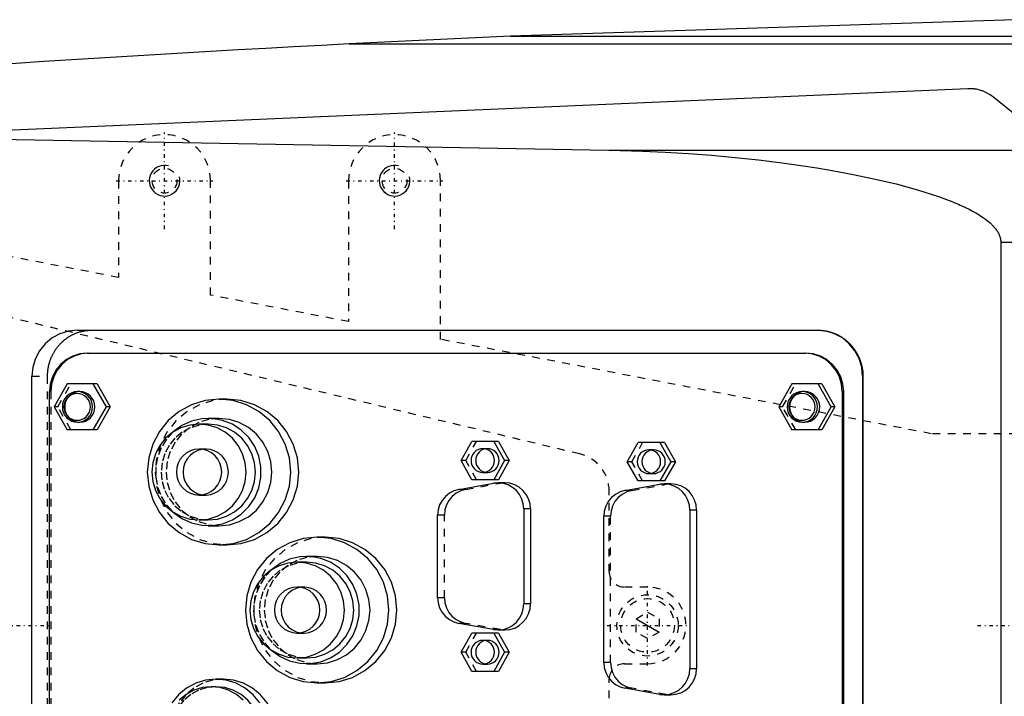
# Model space of a CAD drawing. Extents: x -1056 to 181, y -120 to 120.
# Tile 8 of 12: x -819 to -690, y -9 to 79. Entities that reach past the tile are written whole.
import ezdxf

# ---------------------------------------------------------------- set-up
doc = ezdxf.new("R2010")
doc.units = 0
doc.linetypes.add('CENTER', pattern=[1.5, 0.45, -0.5, 0.05, -0.5])
doc.linetypes.add('DASHED', pattern=[2, 1, -1])
for name, color, linetype in [('AM_0', 7, 'CONTINUOUS'), ('AM_10', 7, 'CONTINUOUS'), ('AM_3', 7, 'DASHED'), ('AM_7', 7, 'CENTER')]:
    doc.layers.add(name, color=color, linetype=linetype)

msp = doc.modelspace()

# ---------------------------------------------------------------- linework, layer by layer
at = {"layer": 'AM_0', "color": 7, "linetype": 'CONTINUOUS'}
for p, q in [((-689.11, 79), (-754.88, 76.83)), ((-754.88, 76.83), (-775.92, 75.83)), ((-775.92, 75.83), (-534.85, 75.83)), ((-754.88, 76.83), (-538.61, 76.83)), ((-695.22, 70), (-925.22, 60)), ((-681.34, 60.27), (-691.83, 68.87)), ((-839.33, 63.73), (-742.03, 61.98)), ((-742.03, 61.98), (-683.43, 61.98)), ((-690.94, 50), (-563.33, 50)), ((-690.94, 50), (-690.94, -50)), ((-811.38, 38.5), (-714.78, 38.5)), ((-810.08, 35.5), (-716.35, 35.5)), ((-817.29, -32.5), (-817.29, 32.5)), ((-708.96, 32.5), (-708.91, 32.5)), ((-708.96, 32.5), (-708.96, -32.5)), ((-708.91, 32.5), (-708.91, -32.5)), ((-812.71, 31.5), (-814.41, 28.5)), ((-808.81, 31.5), (-812.71, 31.5)), ((-807.59, 28.5), (-809.3, 31.5)), ((-808.81, 31.5), (-807.1, 28.5)), ((-718.17, 31.5), (-719.87, 28.5)), ((-714.27, 31.5), (-718.17, 31.5)), ((-713.05, 28.5), (-714.75, 31.5)), ((-714.27, 31.5), (-712.56, 28.5)), ((-815, -30.5), (-815, 30.5)), ((-811.05, 30.5), (-811.36, 30.5)), ((-716.51, 30.5), (-716.82, 30.5)), ((-711.6, 30.5), (-711.6, -30.5)), ((-711.6, 30.5), (-711.42, 30.5)), ((-711.42, -30.5), (-711.42, 30.5)), ((-814.41, 28.5), (-812.71, 25.5)), ((-809.3, 25.5), (-807.59, 28.5)), ((-807.1, 28.5), (-808.81, 25.5)), ((-807.1, 28.5), (-807.59, 28.5)), ((-791.86, 29.5), (-792.9, 29.5)), ((-719.87, 28.5), (-718.17, 25.5)), ((-714.75, 25.5), (-713.05, 28.5)), ((-712.56, 28.5), (-714.27, 25.5)), ((-712.56, 28.5), (-713.05, 28.5)), ((-792.9, 27), (-794.29, 27)), ((-811.36, 26.5), (-811.05, 26.5)), ((-794.29, 26.25), (-795.5, 26.25)), ((-716.82, 26.5), (-716.51, 26.5)), ((-808.81, 25.5), (-812.71, 25.5)), ((-714.27, 25.5), (-718.17, 25.5)), ((-761.33, 21.5), (-759.91, 24)), ((-756.46, 24), (-759.91, 24)), ((-757.07, 24), (-755.65, 21.5)), ((-756.46, 24), (-755.04, 21.5)), ((-739.67, 21.35), (-738.24, 23.85)), ((-734.79, 23.85), (-738.24, 23.85)), ((-735.4, 23.85), (-733.98, 21.35)), ((-734.79, 23.85), (-733.37, 21.35)), ((-759.91, 19), (-761.33, 21.5)), ((-755.65, 21.5), (-757.07, 19)), ((-755.04, 21.5), (-756.46, 19)), ((-755.04, 21.5), (-755.65, 21.5)), ((-738.24, 18.85), (-739.67, 21.35)), ((-733.98, 21.35), (-735.4, 18.85)), ((-733.37, 21.35), (-734.79, 18.85)), ((-733.37, 21.35), (-733.98, 21.35)), ((-761.61, 17.74), (-757.08, 18.55)), ((-756.46, 19), (-759.91, 19)), ((-755.62, 18.6), (-756.5, 18.6)), ((-739.95, 17.59), (-735.42, 18.4)), ((-734.79, 18.85), (-738.24, 18.85)), ((-733.95, 18.45), (-734.84, 18.45)), ((-764.38, 3.61), (-764.38, 14.39)), ((-753.15, 15.2), (-753.15, 2.8)), ((-752.27, 15.2), (-753.15, 15.2)), ((-752.27, 15.2), (-752.27, 2.8)), ((-742.71, -4.84), (-742.71, 14.24)), ((-731.49, 15.05), (-731.49, -5.65)), ((-730.6, 15.05), (-731.49, 15.05)), ((-730.6, 15.05), (-730.6, -5.65)), ((-795.5, 13.75), (-794.29, 13.75)), ((-794.29, 13), (-792.9, 13)), ((-792.9, 10.5), (-791.86, 10.5)), ((-779.05, 11.5), (-780.1, 11.5)), ((-780.1, 9), (-781.49, 9)), ((-781.49, 8.25), (-782.7, 8.25)), ((-752.27, 2.8), (-753.15, 2.8)), ((-757.08, -0.55), (-761.61, 0.26)), ((-761.33, -3.5), (-759.91, -1)), ((-756.46, -1), (-759.91, -1)), ((-757.07, -1), (-755.65, -3.5)), ((-756.5, -0.6), (-755.62, -0.6)), ((-756.46, -1), (-755.04, -3.5)), ((-759.91, -6), (-761.33, -3.5)), ((-755.65, -3.5), (-757.07, -6)), ((-755.04, -3.5), (-756.46, -6)), ((-755.04, -3.5), (-755.65, -3.5)), ((-782.7, -4.25), (-781.49, -4.25)), ((-781.49, -5), (-780.1, -5)), ((-756.46, -6), (-759.91, -6)), ((-730.6, -5.65), (-731.49, -5.65)), ((-792.35, -7), (-793.3, -7)), ((-780.1, -7.5), (-779.05, -7.5)), ((-793.3, -8), (-793.91, -8)), ((-735.42, -9), (-739.95, -8.19)), ((-734.84, -9.05), (-733.95, -9.05))]:
    msp.add_line(p, q, dxfattribs=at)
for points in [[(-811.38, 38.5), (-812.53, 38.38), (-813.64, 38.04), (-814.66, 37.49), (-815.56, 36.74), (-816.29, 35.83), (-816.84, 34.8), (-817.17, 33.67), (-817.29, 32.5)], [(-708.96, 32.5), (-709.07, 33.67), (-709.41, 34.8), (-709.96, 35.83), (-710.69, 36.74), (-711.59, 37.49), (-712.61, 38.04), (-713.72, 38.38), (-714.87, 38.5)], [(-810.08, 35.5), (-811.04, 35.4), (-811.96, 35.12), (-812.81, 34.66), (-813.56, 34.04), (-814.17, 33.28), (-814.63, 32.41), (-814.91, 31.48), (-815, 30.5)], [(-711.6, 30.5), (-711.69, 31.48), (-711.97, 32.41), (-712.43, 33.28), (-713.04, 34.04), (-713.78, 34.66), (-714.63, 35.12), (-715.56, 35.4), (-716.52, 35.5)], [(-711.42, 30.5), (-711.52, 31.48), (-711.8, 32.41), (-712.25, 33.28), (-712.86, 34.04), (-713.61, 34.66), (-714.46, 35.12), (-715.38, 35.4), (-716.35, 35.5)], [(-811.05, 26.5), (-810.67, 26.54), (-810.3, 26.65), (-809.96, 26.84), (-809.66, 27.09), (-809.42, 27.39), (-809.23, 27.73), (-809.12, 28.11), (-809.08, 28.5), (-809.12, 28.89), (-809.23, 29.27), (-809.42, 29.61), (-809.66, 29.91), (-809.96, 30.16), (-810.3, 30.35), (-810.67, 30.46), (-811.05, 30.5)], [(-716.51, 26.5), (-716.13, 26.54), (-715.76, 26.65), (-715.42, 26.84), (-715.12, 27.09), (-714.88, 27.39), (-714.69, 27.73), (-714.58, 28.11), (-714.54, 28.5), (-714.58, 28.89), (-714.69, 29.27), (-714.88, 29.61), (-715.12, 29.91), (-715.42, 30.16), (-715.76, 30.35), (-716.13, 30.46), (-716.51, 30.5)], [(-791.86, 10.5), (-790.03, 10.68), (-788.28, 11.22), (-786.66, 12.1), (-785.24, 13.28), (-784.08, 14.72), (-783.21, 16.36), (-782.68, 18.15), (-782.5, 20), (-782.68, 21.85), (-783.21, 23.64), (-784.08, 25.28), (-785.24, 26.72), (-786.66, 27.9), (-788.28, 28.78), (-790.03, 29.32), (-791.86, 29.5)], [(-798.86, 14.76), (-797.75, 13.94), (-796.49, 13.37), (-795.15, 13.06), (-793.78, 13.02), (-792.43, 13.26), (-791.15, 13.77), (-789.99, 14.52), (-789.01, 15.5), (-788.23, 16.65), (-787.7, 17.93), (-787.43, 19.3), (-787.43, 20.7), (-787.7, 22.07), (-788.23, 23.35), (-789.01, 24.5), (-789.99, 25.48), (-791.15, 26.23), (-792.43, 26.74), (-793.78, 26.98), (-795.15, 26.94), (-796.49, 26.63), (-797.75, 26.06), (-798.86, 25.24)], [(-792.9, 13), (-791.55, 13.13), (-790.26, 13.53), (-789.07, 14.18), (-788.02, 15.05), (-787.17, 16.11), (-786.53, 17.32), (-786.14, 18.63), (-786, 20), (-786.14, 21.37), (-786.53, 22.68), (-787.17, 23.89), (-788.02, 24.95), (-789.07, 25.82), (-790.26, 26.47), (-791.55, 26.87), (-792.9, 27)], [(-794.29, 13.75), (-793.09, 13.87), (-791.93, 14.23), (-790.87, 14.8), (-789.94, 15.58), (-789.17, 16.53), (-788.6, 17.61), (-788.25, 18.78), (-788.13, 20), (-788.25, 21.22), (-788.6, 22.39), (-789.17, 23.47), (-789.94, 24.42), (-790.87, 25.2), (-791.93, 25.77), (-793.09, 26.13), (-794.29, 26.25)], [(-795.07, 22.97), (-795.65, 22.82), (-796.19, 22.55), (-796.66, 22.18), (-797.06, 21.72), (-797.35, 21.19), (-797.53, 20.61), (-797.59, 20), (-797.53, 19.39), (-797.35, 18.81), (-797.06, 18.28), (-796.66, 17.82), (-796.19, 17.45), (-795.65, 17.18), (-795.07, 17.03)], [(-758.19, 23.02), (-758.47, 22.93), (-758.73, 22.79), (-758.96, 22.59), (-759.15, 22.36), (-759.29, 22.09), (-759.38, 21.8), (-759.41, 21.5), (-759.38, 21.2), (-759.29, 20.91), (-759.15, 20.64), (-758.96, 20.41), (-758.73, 20.21), (-758.47, 20.07), (-758.19, 19.98)], [(-736.52, 22.87), (-736.8, 22.78), (-737.07, 22.64), (-737.3, 22.44), (-737.49, 22.21), (-737.63, 21.94), (-737.71, 21.65), (-737.74, 21.35), (-737.71, 21.05), (-737.63, 20.76), (-737.49, 20.49), (-737.3, 20.26), (-737.07, 20.06), (-736.8, 19.92), (-736.52, 19.83)], [(-753.15, 15.2), (-753.22, 15.85), (-753.4, 16.48), (-753.7, 17.07), (-754.11, 17.58), (-754.61, 18), (-755.18, 18.32), (-755.79, 18.52), (-756.44, 18.6), (-757.08, 18.55)], [(-752.27, 15.2), (-752.33, 15.86), (-752.52, 16.5), (-752.83, 17.09), (-753.25, 17.6), (-753.76, 18.03), (-754.33, 18.34), (-754.96, 18.53), (-755.62, 18.6)], [(-731.49, 15.05), (-731.55, 15.7), (-731.74, 16.33), (-732.04, 16.92), (-732.45, 17.43), (-732.94, 17.85), (-733.51, 18.17), (-734.13, 18.37), (-734.77, 18.45), (-735.42, 18.4)], [(-730.6, 15.05), (-730.67, 15.71), (-730.86, 16.35), (-731.17, 16.94), (-731.58, 17.45), (-732.09, 17.88), (-732.67, 18.19), (-733.3, 18.38), (-733.95, 18.45)], [(-761.61, 17.74), (-762.26, 17.55), (-762.85, 17.24), (-763.37, 16.82), (-763.8, 16.3), (-764.12, 15.71), (-764.31, 15.06), (-764.38, 14.39)], [(-739.95, 17.59), (-740.59, 17.4), (-741.18, 17.09), (-741.7, 16.67), (-742.13, 16.15), (-742.45, 15.56), (-742.65, 14.91), (-742.71, 14.24)], [(-779.05, -7.5), (-777.23, -7.32), (-775.47, -6.78), (-773.86, -5.9), (-772.44, -4.72), (-771.28, -3.28), (-770.41, -1.64), (-769.88, 0.15), (-769.7, 2), (-769.88, 3.85), (-770.41, 5.64), (-771.28, 7.28), (-772.44, 8.72), (-773.86, 9.9), (-775.47, 10.78), (-777.23, 11.32), (-779.05, 11.5)], [(-780.1, -5), (-778.75, -4.87), (-777.46, -4.47), (-776.27, -3.82), (-775.22, -2.95), (-774.37, -1.89), (-773.73, -0.68), (-773.34, 0.63), (-773.2, 2), (-773.34, 3.37), (-773.73, 4.68), (-774.37, 5.89), (-775.22, 6.95), (-776.27, 7.82), (-777.46, 8.47), (-778.75, 8.87), (-780.1, 9)], [(-786.06, -3.24), (-784.94, -4.06), (-783.69, -4.63), (-782.35, -4.94), (-780.98, -4.98), (-779.63, -4.74), (-778.35, -4.23), (-777.19, -3.48), (-776.21, -2.5), (-775.43, -1.35), (-774.9, -0.07), (-774.63, 1.3), (-774.63, 2.7), (-774.9, 4.07), (-775.43, 5.35), (-776.21, 6.5), (-777.19, 7.48), (-778.35, 8.23), (-779.63, 8.74), (-780.98, 8.98), (-782.35, 8.94), (-783.69, 8.63), (-784.94, 8.06), (-786.06, 7.24)], [(-781.49, -4.25), (-780.29, -4.13), (-779.13, -3.77), (-778.07, -3.2), (-777.13, -2.42), (-776.37, -1.47), (-775.8, -0.39), (-775.45, 0.78), (-775.33, 2), (-775.45, 3.22), (-775.8, 4.39), (-776.37, 5.47), (-777.13, 6.42), (-778.07, 7.2), (-779.13, 7.77), (-780.29, 8.13), (-781.49, 8.25)], [(-782.27, 4.97), (-782.85, 4.82), (-783.39, 4.55), (-783.86, 4.18), (-784.25, 3.72), (-784.55, 3.19), (-784.73, 2.61), (-784.79, 2), (-784.73, 1.39), (-784.55, 0.81), (-784.25, 0.28), (-783.86, -0.18), (-783.39, -0.55), (-782.85, -0.82), (-782.27, -0.97)], [(-764.38, 3.61), (-764.31, 2.94), (-764.12, 2.29), (-763.8, 1.7), (-763.37, 1.18), (-762.85, 0.76), (-762.26, 0.45), (-761.61, 0.26)], [(-757.08, -0.55), (-756.44, -0.6), (-755.79, -0.52), (-755.18, -0.32), (-754.61, 0), (-754.11, 0.42), (-753.7, 0.93), (-753.4, 1.52), (-753.22, 2.15), (-753.15, 2.8)], [(-755.62, -0.6), (-754.96, -0.53), (-754.33, -0.34), (-753.76, -0.03), (-753.25, 0.4), (-752.83, 0.91), (-752.52, 1.5), (-752.33, 2.14), (-752.27, 2.8)], [(-758.19, -1.98), (-758.47, -2.07), (-758.73, -2.21), (-758.96, -2.41), (-759.15, -2.64), (-759.29, -2.91), (-759.38, -3.2), (-759.41, -3.5), (-759.38, -3.8), (-759.29, -4.09), (-759.15, -4.36), (-758.96, -4.59), (-758.73, -4.79), (-758.47, -4.93), (-758.19, -5.02)], [(-742.71, -4.84), (-742.65, -5.51), (-742.45, -6.16), (-742.13, -6.75), (-741.7, -7.27), (-741.18, -7.69), (-740.59, -8), (-739.95, -8.19)], [(-735.42, -9), (-734.77, -9.05), (-734.13, -8.97), (-733.51, -8.77), (-732.94, -8.45), (-732.45, -8.03), (-732.04, -7.52), (-731.74, -6.93), (-731.55, -6.3), (-731.49, -5.65)], [(-733.95, -9.05), (-733.3, -8.98), (-732.67, -8.79), (-732.09, -8.48), (-731.58, -8.05), (-731.17, -7.54), (-730.86, -6.95), (-730.67, -6.31), (-730.6, -5.65)], [(-787.57, -10.11), (-788.43, -9.05), (-789.47, -8.18), (-790.67, -7.53), (-791.96, -7.13), (-793.3, -7), (-794.65, -7.13), (-795.94, -7.53), (-797.13, -8.18), (-798.18, -9.05), (-799.04, -10.11)], [(-792.35, -21), (-791, -20.87), (-789.71, -20.47), (-788.52, -19.82), (-787.47, -18.95), (-786.62, -17.89), (-785.98, -16.68), (-785.59, -15.37), (-785.46, -14), (-785.59, -12.63), (-785.98, -11.32), (-786.62, -10.11), (-787.47, -9.05), (-788.52, -8.18), (-789.71, -7.53), (-791, -7.13), (-792.35, -7)], [(-789.73, -9.76), (-790.63, -9.01), (-791.65, -8.46), (-792.76, -8.12), (-793.91, -8), (-795.06, -8.12), (-796.17, -8.46), (-797.19, -9.01), (-798.09, -9.76)], [(-793.3, -20), (-792.15, -19.88), (-791.04, -19.54), (-790.02, -18.99), (-789.13, -18.24), (-788.39, -17.33), (-787.85, -16.3), (-787.51, -15.17), (-787.4, -14), (-787.51, -12.83), (-787.85, -11.7), (-788.39, -10.67), (-789.13, -9.76), (-790.02, -9.01), (-791.04, -8.46), (-792.15, -8.12), (-793.3, -8)]]:
    msp.add_lwpolyline(points, dxfattribs=at)
for points in [[(-811.36, 30.5), (-811.74, 30.46), (-812.11, 30.35), (-812.45, 30.16), (-812.75, 29.91), (-813, 29.61), (-813.18, 29.27), (-813.29, 28.89), (-813.33, 28.5), (-813.29, 28.11), (-813.18, 27.73), (-813, 27.39), (-812.75, 27.09), (-812.45, 26.84), (-812.11, 26.65), (-811.74, 26.54), (-811.36, 26.5), (-810.97, 26.54), (-810.6, 26.65), (-810.26, 26.84), (-809.96, 27.09), (-809.72, 27.39), (-809.54, 27.73), (-809.43, 28.11), (-809.39, 28.5), (-809.43, 28.89), (-809.54, 29.27), (-809.72, 29.61), (-809.96, 29.91), (-810.26, 30.16), (-810.6, 30.35), (-810.97, 30.46)], [(-811.4, 26.75), (-811.06, 26.78), (-810.74, 26.88), (-810.44, 27.04), (-810.18, 27.26), (-809.97, 27.53), (-809.81, 27.83), (-809.71, 28.16), (-809.68, 28.5), (-809.71, 28.84), (-809.81, 29.17), (-809.97, 29.47), (-810.18, 29.74), (-810.44, 29.96), (-810.74, 30.12), (-811.06, 30.22), (-811.4, 30.25), (-811.74, 30.22), (-812.06, 30.12), (-812.36, 29.96), (-812.62, 29.74), (-812.83, 29.47), (-812.99, 29.17), (-813.09, 28.84), (-813.12, 28.5), (-813.09, 28.16), (-812.99, 27.83), (-812.83, 27.53), (-812.62, 27.26), (-812.36, 27.04), (-812.06, 26.88), (-811.74, 26.78)], [(-716.82, 30.5), (-717.2, 30.46), (-717.57, 30.35), (-717.91, 30.16), (-718.21, 29.91), (-718.45, 29.61), (-718.64, 29.27), (-718.75, 28.89), (-718.79, 28.5), (-718.75, 28.11), (-718.64, 27.73), (-718.45, 27.39), (-718.21, 27.09), (-717.91, 26.84), (-717.57, 26.65), (-717.2, 26.54), (-716.82, 26.5), (-716.43, 26.54), (-716.06, 26.65), (-715.72, 26.84), (-715.42, 27.09), (-715.18, 27.39), (-715, 27.73), (-714.88, 28.11), (-714.85, 28.5), (-714.88, 28.89), (-715, 29.27), (-715.18, 29.61), (-715.42, 29.91), (-715.72, 30.16), (-716.06, 30.35), (-716.43, 30.46)], [(-716.86, 26.75), (-716.52, 26.78), (-716.2, 26.88), (-715.9, 27.04), (-715.64, 27.26), (-715.43, 27.53), (-715.27, 27.83), (-715.17, 28.16), (-715.14, 28.5), (-715.17, 28.84), (-715.27, 29.17), (-715.43, 29.47), (-715.64, 29.74), (-715.9, 29.96), (-716.2, 30.12), (-716.52, 30.22), (-716.86, 30.25), (-717.2, 30.22), (-717.52, 30.12), (-717.82, 29.96), (-718.08, 29.74), (-718.29, 29.47), (-718.45, 29.17), (-718.55, 28.84), (-718.58, 28.5), (-718.55, 28.16), (-718.45, 27.83), (-718.29, 27.53), (-718.08, 27.26), (-717.82, 27.04), (-717.52, 26.88), (-717.2, 26.78)], [(-792.9, 10.5), (-791.07, 10.68), (-789.32, 11.22), (-787.7, 12.1), (-786.28, 13.28), (-785.12, 14.72), (-784.25, 16.36), (-783.72, 18.15), (-783.54, 20), (-783.72, 21.85), (-784.25, 23.64), (-785.12, 25.28), (-786.28, 26.72), (-787.7, 27.9), (-789.32, 28.78), (-791.07, 29.32), (-792.9, 29.5), (-794.72, 29.32), (-796.48, 28.78), (-798.1, 27.9), (-799.51, 26.72), (-800.68, 25.28), (-801.54, 23.64), (-802.07, 21.85), (-802.25, 20), (-802.07, 18.15), (-801.54, 16.36), (-800.68, 14.72), (-799.51, 13.28), (-798.1, 12.1), (-796.48, 11.22), (-794.72, 10.68)], [(-795.5, 13.75), (-794.3, 13.87), (-793.15, 14.23), (-792.08, 14.8), (-791.15, 15.58), (-790.39, 16.53), (-789.82, 17.61), (-789.47, 18.78), (-789.35, 20), (-789.47, 21.22), (-789.82, 22.39), (-790.39, 23.47), (-791.15, 24.42), (-792.08, 25.2), (-793.15, 25.77), (-794.3, 26.13), (-795.5, 26.25), (-796.7, 26.13), (-797.86, 25.77), (-798.92, 25.2), (-799.86, 24.42), (-800.62, 23.47), (-801.19, 22.39), (-801.54, 21.22), (-801.66, 20), (-801.54, 18.78), (-801.19, 17.61), (-800.62, 16.53), (-799.86, 15.58), (-798.92, 14.8), (-797.86, 14.23), (-796.7, 13.87)], [(-795.5, 17), (-794.93, 17.06), (-794.37, 17.23), (-793.86, 17.51), (-793.41, 17.88), (-793.05, 18.33), (-792.77, 18.85), (-792.61, 19.41), (-792.55, 20), (-792.61, 20.59), (-792.77, 21.15), (-793.05, 21.67), (-793.41, 22.12), (-793.86, 22.49), (-794.37, 22.77), (-794.93, 22.94), (-795.5, 23), (-796.08, 22.94), (-796.63, 22.77), (-797.14, 22.49), (-797.59, 22.12), (-797.96, 21.67), (-798.23, 21.15), (-798.4, 20.59), (-798.46, 20), (-798.4, 19.41), (-798.23, 18.85), (-797.96, 18.33), (-797.59, 17.88), (-797.14, 17.51), (-796.63, 17.23), (-796.08, 17.06)], [(-758.49, 23.05), (-758.79, 23.02), (-759.07, 22.93), (-759.34, 22.79), (-759.57, 22.6), (-759.76, 22.36), (-759.9, 22.09), (-759.99, 21.8), (-760.02, 21.5), (-759.99, 21.2), (-759.9, 20.91), (-759.76, 20.64), (-759.57, 20.4), (-759.34, 20.21), (-759.07, 20.07), (-758.79, 19.98), (-758.49, 19.95), (-758.19, 19.98), (-757.9, 20.07), (-757.64, 20.21), (-757.41, 20.4), (-757.22, 20.64), (-757.08, 20.91), (-756.99, 21.2), (-756.96, 21.5), (-756.99, 21.8), (-757.08, 22.09), (-757.22, 22.36), (-757.41, 22.6), (-757.64, 22.79), (-757.9, 22.93), (-758.19, 23.02)], [(-736.82, 22.9), (-737.12, 22.87), (-737.41, 22.78), (-737.67, 22.64), (-737.9, 22.45), (-738.09, 22.21), (-738.23, 21.94), (-738.32, 21.65), (-738.35, 21.35), (-738.32, 21.05), (-738.23, 20.76), (-738.09, 20.49), (-737.9, 20.25), (-737.67, 20.06), (-737.41, 19.92), (-737.12, 19.83), (-736.82, 19.8), (-736.53, 19.83), (-736.24, 19.92), (-735.98, 20.06), (-735.74, 20.25), (-735.55, 20.49), (-735.41, 20.76), (-735.33, 21.05), (-735.3, 21.35), (-735.33, 21.65), (-735.41, 21.94), (-735.55, 22.21), (-735.74, 22.45), (-735.98, 22.64), (-736.24, 22.78), (-736.53, 22.87)], [(-780.1, -7.5), (-778.27, -7.32), (-776.52, -6.78), (-774.9, -5.9), (-773.48, -4.72), (-772.32, -3.28), (-771.45, -1.64), (-770.92, 0.15), (-770.74, 2), (-770.92, 3.85), (-771.45, 5.64), (-772.32, 7.28), (-773.48, 8.72), (-774.9, 9.9), (-776.52, 10.78), (-778.27, 11.32), (-780.1, 11.5), (-781.92, 11.32), (-783.68, 10.78), (-785.29, 9.9), (-786.71, 8.72), (-787.88, 7.28), (-788.74, 5.64), (-789.27, 3.85), (-789.45, 2), (-789.27, 0.15), (-788.74, -1.64), (-787.88, -3.28), (-786.71, -4.72), (-785.29, -5.9), (-783.68, -6.78), (-781.92, -7.32)], [(-782.7, -4.25), (-781.5, -4.13), (-780.35, -3.77), (-779.28, -3.2), (-778.35, -2.42), (-777.58, -1.47), (-777.02, -0.39), (-776.66, 0.78), (-776.55, 2), (-776.66, 3.22), (-777.02, 4.39), (-777.58, 5.47), (-778.35, 6.42), (-779.28, 7.2), (-780.35, 7.77), (-781.5, 8.13), (-782.7, 8.25), (-783.9, 8.13), (-785.06, 7.77), (-786.12, 7.2), (-787.05, 6.42), (-787.82, 5.47), (-788.39, 4.39), (-788.74, 3.22), (-788.86, 2), (-788.74, 0.78), (-788.39, -0.39), (-787.82, -1.47), (-787.05, -2.42), (-786.12, -3.2), (-785.06, -3.77), (-783.9, -4.13)], [(-782.7, -1), (-782.13, -0.94), (-781.57, -0.77), (-781.06, -0.49), (-780.61, -0.12), (-780.25, 0.33), (-779.97, 0.85), (-779.8, 1.41), (-779.75, 2), (-779.8, 2.59), (-779.97, 3.15), (-780.25, 3.67), (-780.61, 4.12), (-781.06, 4.49), (-781.57, 4.77), (-782.13, 4.94), (-782.7, 5), (-783.28, 4.94), (-783.83, 4.77), (-784.34, 4.49), (-784.79, 4.12), (-785.16, 3.67), (-785.43, 3.15), (-785.6, 2.59), (-785.66, 2), (-785.6, 1.41), (-785.43, 0.85), (-785.16, 0.33), (-784.79, -0.12), (-784.34, -0.49), (-783.83, -0.77), (-783.28, -0.94)], [(-758.49, -1.95), (-758.79, -1.98), (-759.07, -2.07), (-759.34, -2.21), (-759.57, -2.4), (-759.76, -2.64), (-759.9, -2.91), (-759.99, -3.2), (-760.02, -3.5), (-759.99, -3.8), (-759.9, -4.09), (-759.76, -4.36), (-759.57, -4.6), (-759.34, -4.79), (-759.07, -4.93), (-758.79, -5.02), (-758.49, -5.05), (-758.19, -5.02), (-757.9, -4.93), (-757.64, -4.79), (-757.41, -4.6), (-757.22, -4.36), (-757.08, -4.09), (-756.99, -3.8), (-756.96, -3.5), (-756.99, -3.2), (-757.08, -2.91), (-757.22, -2.64), (-757.41, -2.4), (-757.64, -2.21), (-757.9, -2.07), (-758.19, -1.98)]]:
    msp.add_lwpolyline(points, close=True, dxfattribs=at)
for points in [[(-691.83, 68.87, 0), (-692.32, 69.22, 0), (-692.95, 69.56, 0), (-693.13, 69.64, 0), (-693.32, 69.71, 0), (-693.42, 69.74, 0), (-693.52, 69.77, 0), (-693.71, 69.83, 0), (-693.91, 69.88, 0), (-694.11, 69.92, 0), (-694.22, 69.94, 0), (-694.26, 69.94, 0), (-694.29, 69.95, 0), (-694.31, 69.95, 0), (-694.32, 69.95, 0), (-694.36, 69.96, 0), (-694.39, 69.96, 0), (-694.42, 69.97, 0), (-694.46, 69.97, 0), (-694.49, 69.97, 0), (-694.51, 69.98, 0), (-694.52, 69.98, 0), (-694.56, 69.98, 0), (-694.59, 69.98, 0), (-694.61, 69.98, 0), (-694.63, 69.99, 0), (-694.66, 69.99, 0), (-694.69, 69.99, 0), (-694.71, 69.99, 0), (-694.73, 69.99, 0), (-694.76, 69.99, 0), (-694.78, 70, 0), (-694.79, 70, 0), (-694.79, 70, 0), (-694.79, 70, 0), (-694.8, 70, 0), (-694.8, 70, 0), (-694.81, 70, 0), (-694.81, 70, 0), (-694.82, 70, 0), (-694.83, 70, 0), (-694.83, 70, 0), (-694.83, 70, 0), (-694.84, 70, 0), (-694.84, 70, 0), (-694.85, 70, 0), (-694.85, 70, 0), (-694.86, 70, 0), (-694.86, 70, 0), (-694.87, 70, 0), (-694.87, 70, 0), (-694.88, 70, 0), (-694.88, 70, 0), (-694.89, 70, 0), (-694.89, 70, 0), (-694.9, 70, 0), (-694.9, 70, 0), (-694.9, 70, 0), (-694.91, 70, 0), (-694.91, 70, 0), (-694.92, 70, 0), (-694.92, 70, 0), (-694.93, 70, 0), (-694.93, 70, 0), (-694.93, 70, 0), (-694.94, 70, 0), (-694.94, 70, 0), (-694.95, 70, 0), (-694.96, 70, 0), (-694.96, 70, 0), (-694.96, 70, 0), (-694.97, 70, 0), (-694.97, 70, 0), (-694.98, 70, 0), (-694.98, 70, 0), (-694.99, 70, 0), (-694.99, 70, 0), (-695, 70, 0), (-695, 70, 0), (-695.01, 70, 0), (-695.01, 70, 0), (-695.02, 70, 0), (-695.02, 70, 0), (-695.03, 70, 0), (-695.03, 70, 0), (-695.03, 70, 0), (-695.04, 70, 0), (-695.05, 70, 0), (-695.05, 70, 0), (-695.06, 70, 0), (-695.06, 70, 0), (-695.07, 70, 0), (-695.07, 70, 0), (-695.07, 70, 0), (-695.08, 70, 0), (-695.08, 70, 0), (-695.09, 70, 0), (-695.1, 70, 0), (-695.1, 70, 0), (-695.1, 70, 0), (-695.11, 70, 0), (-695.11, 70, 0), (-695.12, 70, 0), (-695.12, 70, 0), (-695.12, 70, 0), (-695.13, 70, 0), (-695.13, 70, 0), (-695.14, 70, 0), (-695.14, 70, 0), (-695.15, 70, 0), (-695.15, 70, 0), (-695.16, 70, 0), (-695.16, 70, 0), (-695.17, 70, 0), (-695.17, 70, 0), (-695.17, 70, 0), (-695.18, 70, 0), (-695.19, 70, 0), (-695.19, 70, 0), (-695.2, 70, 0), (-695.2, 70, 0), (-695.2, 70, 0), (-695.21, 70, 0), (-695.21, 70, 0), (-695.22, 70, 0)], [(-742.03, 61.98, 0), (-740.59, 61.96, 0), (-737.67, 61.87, 0), (-734.69, 61.74, 0), (-733.19, 61.65, 0), (-731.68, 61.55, 0), (-728.64, 61.32, 0), (-725.58, 61.04, 0), (-722.52, 60.71, 0), (-719.46, 60.33, 0), (-716.41, 59.9, 0), (-714.9, 59.66, 0), (-713.39, 59.41, 0), (-710.41, 58.86, 0), (-707.47, 58.25, 0), (-704.59, 57.57, 0), (-701.78, 56.8, 0), (-699.05, 55.93, 0), (-697.64, 55.41, 0), (-697.41, 55.32, 0), (-696.93, 55.13, 0), (-696.46, 54.93, 0), (-696.22, 54.82, 0), (-695.99, 54.72, 0), (-695.52, 54.5, 0), (-695.06, 54.27, 0), (-694.6, 54.03, 0), (-694.16, 53.79, 0), (-693.73, 53.53, 0), (-693.52, 53.39, 0), (-693.31, 53.26, 0), (-692.91, 52.97, 0), (-692.53, 52.67, 0), (-692.32, 52.49, 0), (-692.26, 52.44, 0), (-692.2, 52.38, 0), (-692.17, 52.36, 0), (-692.14, 52.33, 0), (-692.08, 52.27, 0), (-692.03, 52.21, 0), (-691.97, 52.15, 0), (-691.91, 52.09, 0), (-691.86, 52.03, 0), (-691.83, 52, 0), (-691.8, 51.97, 0), (-691.74, 51.91, 0), (-691.69, 51.84, 0), (-691.64, 51.78, 0), (-691.58, 51.71, 0), (-691.53, 51.64, 0), (-691.51, 51.61, 0), (-691.48, 51.57, 0), (-691.44, 51.5, 0), (-691.39, 51.43, 0), (-691.37, 51.4, 0), (-691.35, 51.36, 0), (-691.3, 51.29, 0), (-691.26, 51.21, 0), (-691.24, 51.18, 0), (-691.22, 51.14, 0), (-691.19, 51.06, 0), (-691.15, 50.99, 0), (-691.12, 50.91, 0), (-691.09, 50.83, 0), (-691.06, 50.76, 0), (-691.05, 50.72, 0), (-691.04, 50.68, 0), (-691.02, 50.6, 0), (-691, 50.52, 0), (-690.98, 50.44, 0), (-690.96, 50.36, 0), (-690.95, 50.28, 0), (-690.95, 50.24, 0), (-690.94, 50.2, 0), (-690.94, 50.12, 0), (-690.94, 50.04, 0), (-690.94, 50, 0)], [(-714.78, 38.5, 0), (-714.74, 38.5, 0), (-714.66, 38.5, 0), (-714.58, 38.5, 0), (-714.53, 38.49, 0), (-714.49, 38.49, 0), (-714.41, 38.49, 0), (-714.33, 38.48, 0), (-714.24, 38.47, 0), (-714.16, 38.47, 0), (-714.07, 38.46, 0), (-714.03, 38.45, 0), (-713.99, 38.45, 0), (-713.91, 38.43, 0), (-713.82, 38.42, 0), (-713.74, 38.4, 0), (-713.65, 38.39, 0), (-713.57, 38.37, 0), (-713.53, 38.36, 0), (-713.49, 38.35, 0), (-713.4, 38.33, 0), (-713.32, 38.31, 0), (-713.28, 38.3, 0), (-713.23, 38.29, 0), (-713.15, 38.26, 0), (-713.07, 38.24, 0), (-713.03, 38.23, 0), (-712.98, 38.21, 0), (-712.9, 38.18, 0), (-712.82, 38.16, 0), (-712.74, 38.12, 0), (-712.66, 38.09, 0), (-712.58, 38.06, 0), (-712.54, 38.04, 0), (-712.5, 38.03, 0), (-712.42, 37.99, 0), (-712.34, 37.95, 0), (-712.26, 37.92, 0), (-712.18, 37.88, 0), (-712.1, 37.84, 0), (-712.06, 37.82, 0), (-712.03, 37.8, 0), (-711.95, 37.76, 0), (-711.87, 37.71, 0), (-711.8, 37.67, 0), (-711.73, 37.62, 0), (-711.65, 37.58, 0), (-711.62, 37.55, 0), (-711.58, 37.53, 0), (-711.51, 37.48, 0), (-711.44, 37.43, 0), (-711.37, 37.38, 0), (-711.3, 37.33, 0), (-711.23, 37.28, 0), (-711.2, 37.25, 0), (-711.16, 37.22, 0), (-711.1, 37.17, 0), (-711.03, 37.12, 0), (-710.97, 37.06, 0), (-710.9, 37, 0), (-710.84, 36.95, 0), (-710.81, 36.92, 0), (-710.78, 36.89, 0), (-710.72, 36.83, 0), (-710.66, 36.77, 0), (-710.63, 36.74, 0), (-710.6, 36.71, 0), (-710.55, 36.65, 0), (-710.49, 36.59, 0), (-710.46, 36.56, 0), (-710.43, 36.53, 0), (-710.38, 36.47, 0), (-710.32, 36.4, 0), (-710.27, 36.34, 0), (-710.21, 36.27, 0), (-710.16, 36.2, 0), (-710.14, 36.17, 0), (-710.11, 36.13, 0), (-710.06, 36.06, 0), (-710.01, 35.99, 0), (-709.96, 35.92, 0), (-709.91, 35.85, 0), (-709.86, 35.78, 0), (-709.84, 35.74, 0), (-709.82, 35.7, 0), (-709.77, 35.63, 0), (-709.73, 35.55, 0), (-709.68, 35.47, 0), (-709.64, 35.4, 0), (-709.6, 35.32, 0), (-709.58, 35.28, 0), (-709.56, 35.24, 0), (-709.52, 35.16, 0), (-709.48, 35.08, 0), (-709.45, 35, 0), (-709.41, 34.92, 0), (-709.38, 34.84, 0), (-709.36, 34.8, 0), (-709.34, 34.76, 0), (-709.31, 34.67, 0), (-709.28, 34.59, 0), (-709.25, 34.51, 0), (-709.22, 34.42, 0), (-709.19, 34.34, 0), (-709.18, 34.3, 0), (-709.17, 34.25, 0), (-709.14, 34.17, 0), (-709.12, 34.08, 0), (-709.11, 34.04, 0), (-709.1, 34, 0), (-709.08, 33.91, 0), (-709.06, 33.83, 0), (-709.05, 33.78, 0), (-709.04, 33.74, 0), (-709.02, 33.65, 0), (-709.01, 33.57, 0), (-708.99, 33.48, 0), (-708.98, 33.4, 0), (-708.97, 33.31, 0), (-708.96, 33.27, 0), (-708.95, 33.22, 0), (-708.94, 33.14, 0), (-708.94, 33.05, 0), (-708.93, 32.97, 0), (-708.92, 32.88, 0), (-708.92, 32.8, 0), (-708.92, 32.75, 0), (-708.92, 32.71, 0), (-708.91, 32.63, 0), (-708.91, 32.54, 0), (-708.91, 32.5, 0)]]:
    msp.add_polyline3d(points, dxfattribs=at)
msp.add_arc((-623.05, -2920.27), 3000, 92.92082, 97.35313, dxfattribs=at)
at = {"layer": 'AM_10', "color": 7, "linetype": 'CONTINUOUS'}
msp.add_line((-738.5, 0.87), (-735.5, -0.87), dxfattribs=at)
for centre in [(-800, 58), (-770, 58)]:
    msp.add_arc(centre, 2, 75, 15, dxfattribs=at)
at = {"layer": 'AM_3', "color": 6, "linetype": 'DASHED'}
for p, q in [((-806, 58), (-806, 45.38)), ((-794, 43.08), (-794, 58)), ((-776, 58), (-776, 39.62)), ((-764, 37.31), (-764, 58)), ((-806, 45.38), (-830, 50)), ((-776, 39.62), (-794, 43.08)), ((-745.84, 22.36), (-828.85, 42.23)), ((-700, 25), (-764, 37.31)), ((-817.29, 32.5), (-815.26, 32.5)), ((-815.26, -32.5), (-815.26, 32.5)), ((-813.93, 28.5), (-812.22, 31.5)), ((-719.39, 28.5), (-717.68, 31.5)), ((-815, 30.5), (-814.83, 30.5)), ((-814.83, 30.5), (-814.83, -30.5)), ((-813.93, 28.5), (-814.41, 28.5)), ((-812.22, 25.5), (-813.93, 28.5)), ((-719.39, 28.5), (-719.87, 28.5)), ((-717.68, 25.5), (-719.39, 28.5)), ((-672.83, 25), (-700, 25)), ((-760.72, 21.5), (-759.3, 24)), ((-739.06, 21.35), (-737.64, 23.85)), ((-794.63, 23), (-795.5, 23)), ((-757.88, 23.05), (-758.49, 23.05)), ((-736.22, 22.9), (-736.82, 22.9)), ((-760.72, 21.5), (-761.33, 21.5)), ((-759.3, 19), (-760.72, 21.5)), ((-739.06, 21.35), (-739.67, 21.35)), ((-737.64, 18.85), (-739.06, 21.35)), ((-758.49, 19.95), (-757.88, 19.95)), ((-736.82, 19.8), (-736.22, 19.8)), ((-760.73, 17.74), (-756.2, 18.55)), ((-756.2, 18.55), (-757.08, 18.55)), ((-755.62, 18.6), (-756.2, 18.55)), ((-739.06, 17.59), (-734.53, 18.4)), ((-734.53, 18.4), (-735.42, 18.4)), ((-733.95, 18.45), (-734.53, 18.4)), ((-795.5, 17), (-794.63, 17)), ((-760.73, 17.74), (-761.61, 17.74)), ((-742, 7), (-742, 17.5)), ((-739.06, 17.59), (-739.95, 17.59)), ((-763.49, 14.39), (-764.38, 14.39)), ((-763.49, 3.61), (-763.49, 14.39)), ((-741.83, 14.24), (-742.71, 14.24)), ((-741.83, -4.84), (-741.83, 14.24)), ((-781.83, 5), (-782.7, 5)), ((-737, 5), (-740, 5)), ((-763.49, 3.61), (-764.38, 3.61)), ((-738.5, 0.87), (-737, 1.73)), ((-737, 1.73), (-735.5, 0.87)), ((-760.73, 0.26), (-761.61, 0.26)), ((-756.2, -0.55), (-760.73, 0.26)), ((-738.5, -0.87), (-738.5, 0.87)), ((-735.5, 0.87), (-735.5, -0.87)), ((-782.7, -1), (-781.83, -1)), ((-760.72, -3.5), (-759.3, -1)), ((-756.2, -0.55), (-757.08, -0.55)), ((-756.2, -0.55), (-755.62, -0.6)), ((-737, -1.73), (-738.5, -0.87)), ((-735.5, -0.87), (-737, -1.73)), ((-757.88, -1.95), (-758.49, -1.95)), ((-760.72, -3.5), (-761.33, -3.5)), ((-759.3, -6), (-760.72, -3.5)), ((-758.49, -5.05), (-757.88, -5.05)), ((-741.83, -4.84), (-742.71, -4.84)), ((-740, -5), (-737, -5)), ((-742, -17.5), (-742, -7)), ((-739.06, -8.19), (-739.95, -8.19)), ((-734.53, -9), (-739.06, -8.19)), ((-734.53, -9), (-735.42, -9)), ((-734.53, -9), (-733.95, -9.05))]:
    msp.add_line(p, q, dxfattribs=at)
for points in [[(-809.9, 35.5), (-810.86, 35.4), (-811.79, 35.12), (-812.64, 34.66), (-813.38, 34.04), (-814, 33.28), (-814.45, 32.41), (-814.73, 31.48), (-814.83, 30.5)], [(-811.05, 30.5), (-811.44, 30.46), (-811.81, 30.35), (-812.15, 30.16), (-812.45, 29.91), (-812.69, 29.61), (-812.87, 29.27), (-812.99, 28.89), (-813.02, 28.5), (-812.99, 28.11), (-812.87, 27.73), (-812.69, 27.39), (-812.45, 27.09), (-812.15, 26.84), (-811.81, 26.65), (-811.44, 26.54), (-811.05, 26.5)], [(-716.51, 30.5), (-716.9, 30.46), (-717.27, 30.35), (-717.61, 30.16), (-717.91, 29.91), (-718.15, 29.61), (-718.33, 29.27), (-718.44, 28.89), (-718.48, 28.5), (-718.44, 28.11), (-718.33, 27.73), (-718.15, 27.39), (-717.91, 27.09), (-717.61, 26.84), (-717.27, 26.65), (-716.9, 26.54), (-716.51, 26.5)], [(-791.86, 29.5), (-793.68, 29.32), (-795.44, 28.78), (-797.05, 27.9), (-798.47, 26.72), (-799.64, 25.28), (-800.5, 23.64), (-801.03, 21.85), (-801.21, 20), (-801.03, 18.15), (-800.5, 16.36), (-799.64, 14.72), (-798.47, 13.28), (-797.05, 12.1), (-795.44, 11.22), (-793.68, 10.68), (-791.86, 10.5)], [(-792.9, 27), (-794.24, 26.87), (-795.54, 26.47), (-796.73, 25.82), (-797.77, 24.95), (-798.63, 23.89), (-799.27, 22.68), (-799.66, 21.37), (-799.79, 20), (-799.66, 18.63), (-799.27, 17.32), (-798.63, 16.11), (-797.77, 15.05), (-796.73, 14.18), (-795.54, 13.53), (-794.24, 13.13), (-792.9, 13)], [(-794.29, 26.25), (-795.49, 26.13), (-796.64, 25.77), (-797.71, 25.2), (-798.64, 24.42), (-799.41, 23.47), (-799.97, 22.39), (-800.32, 21.22), (-800.44, 20), (-800.32, 18.78), (-799.97, 17.61), (-799.41, 16.53), (-798.64, 15.58), (-797.71, 14.8), (-796.64, 14.23), (-795.49, 13.87), (-794.29, 13.75)], [(-798.86, 25.24), (-799.74, 24.28), (-800.43, 23.17), (-800.91, 21.95), (-801.15, 20.66), (-801.15, 19.34), (-800.91, 18.05), (-800.43, 16.83), (-799.74, 15.72), (-798.86, 14.76)], [(-795.07, 17.03), (-794.51, 17), (-793.95, 17.08), (-793.42, 17.27), (-792.93, 17.55), (-792.5, 17.93), (-792.15, 18.37), (-791.89, 18.88), (-791.73, 19.43), (-791.68, 20), (-791.73, 20.57), (-791.89, 21.12), (-792.15, 21.63), (-792.5, 22.07), (-792.93, 22.45), (-793.42, 22.73), (-793.95, 22.92), (-794.51, 23), (-795.07, 22.97)], [(-758.19, 19.98), (-757.89, 19.95), (-757.59, 19.98), (-757.3, 20.07), (-757.04, 20.21), (-756.8, 20.4), (-756.61, 20.64), (-756.47, 20.91), (-756.38, 21.2), (-756.35, 21.5), (-756.38, 21.8), (-756.47, 22.09), (-756.61, 22.36), (-756.8, 22.6), (-757.04, 22.79), (-757.3, 22.93), (-757.59, 23.02), (-757.89, 23.05), (-758.19, 23.02)], [(-736.52, 19.83), (-736.22, 19.8), (-735.92, 19.83), (-735.64, 19.92), (-735.37, 20.06), (-735.14, 20.25), (-734.95, 20.49), (-734.81, 20.76), (-734.72, 21.05), (-734.69, 21.35), (-734.72, 21.65), (-734.81, 21.94), (-734.95, 22.21), (-735.14, 22.45), (-735.37, 22.64), (-735.64, 22.78), (-735.92, 22.87), (-736.22, 22.9), (-736.52, 22.87)], [(-760.73, 17.74), (-761.37, 17.55), (-761.96, 17.24), (-762.48, 16.82), (-762.91, 16.3), (-763.23, 15.71), (-763.43, 15.06), (-763.49, 14.39)], [(-739.06, 17.59), (-739.7, 17.4), (-740.3, 17.09), (-740.82, 16.67), (-741.25, 16.15), (-741.57, 15.56), (-741.76, 14.91), (-741.83, 14.24)], [(-779.05, 11.5), (-780.88, 11.32), (-782.64, 10.78), (-784.25, 9.9), (-785.67, 8.72), (-786.83, 7.28), (-787.7, 5.64), (-788.23, 3.85), (-788.41, 2), (-788.23, 0.15), (-787.7, -1.64), (-786.83, -3.28), (-785.67, -4.72), (-784.25, -5.9), (-782.64, -6.78), (-780.88, -7.32), (-779.05, -7.5)], [(-780.1, 9), (-781.44, 8.87), (-782.73, 8.47), (-783.93, 7.82), (-784.97, 6.95), (-785.83, 5.89), (-786.47, 4.68), (-786.86, 3.37), (-786.99, 2), (-786.86, 0.63), (-786.47, -0.68), (-785.83, -1.89), (-784.97, -2.95), (-783.93, -3.82), (-782.73, -4.47), (-781.44, -4.87), (-780.1, -5)], [(-781.49, 8.25), (-782.69, 8.13), (-783.84, 7.77), (-784.91, 7.2), (-785.84, 6.42), (-786.6, 5.47), (-787.17, 4.39), (-787.52, 3.22), (-787.64, 2), (-787.52, 0.78), (-787.17, -0.39), (-786.6, -1.47), (-785.84, -2.42), (-784.91, -3.2), (-783.84, -3.77), (-782.69, -4.13), (-781.49, -4.25)], [(-786.06, 7.24), (-786.94, 6.28), (-787.63, 5.17), (-788.11, 3.95), (-788.35, 2.66), (-788.35, 1.34), (-788.11, 0.05), (-787.63, -1.17), (-786.94, -2.28), (-786.06, -3.24)], [(-782.27, -0.97), (-781.71, -1), (-781.15, -0.92), (-780.61, -0.73), (-780.13, -0.45), (-779.7, -0.07), (-779.35, 0.37), (-779.09, 0.88), (-778.93, 1.43), (-778.88, 2), (-778.93, 2.57), (-779.09, 3.12), (-779.35, 3.63), (-779.7, 4.07), (-780.13, 4.45), (-780.61, 4.73), (-781.15, 4.92), (-781.71, 5), (-782.27, 4.97)], [(-763.49, 3.61), (-763.43, 2.94), (-763.23, 2.29), (-762.91, 1.7), (-762.48, 1.18), (-761.96, 0.76), (-761.37, 0.45), (-760.73, 0.26)], [(-758.19, -5.02), (-757.89, -5.05), (-757.59, -5.02), (-757.3, -4.93), (-757.04, -4.79), (-756.8, -4.6), (-756.61, -4.36), (-756.47, -4.09), (-756.38, -3.8), (-756.35, -3.5), (-756.38, -3.2), (-756.47, -2.91), (-756.61, -2.64), (-756.8, -2.4), (-757.04, -2.21), (-757.3, -2.07), (-757.59, -1.98), (-757.89, -1.95), (-758.19, -1.98)], [(-741.83, -4.84), (-741.76, -5.51), (-741.57, -6.16), (-741.25, -6.75), (-740.82, -7.27), (-740.3, -7.69), (-739.7, -8), (-739.06, -8.19)], [(-792.35, -7), (-793.69, -7.13), (-794.99, -7.53), (-796.18, -8.18), (-797.22, -9.05), (-798.08, -10.11), (-798.72, -11.32), (-799.11, -12.63), (-799.24, -14), (-799.11, -15.37), (-798.72, -16.68), (-798.08, -17.89), (-797.22, -18.95), (-796.18, -19.82), (-794.99, -20.47), (-793.69, -20.87), (-792.35, -21)], [(-793.3, -8), (-794.46, -8.12), (-795.57, -8.46), (-796.59, -9.01), (-797.48, -9.76), (-798.22, -10.67), (-798.76, -11.7), (-799.1, -12.83), (-799.21, -14), (-799.1, -15.17), (-798.76, -16.3), (-798.22, -17.33), (-797.48, -18.24), (-796.59, -18.99), (-795.57, -19.54), (-794.46, -19.88), (-793.3, -20)]]:
    msp.add_lwpolyline(points, dxfattribs=at)
msp.add_polyline3d([(-815.26, 32.5, 0), (-815.26, 32.54, 0), (-815.26, 32.63, 0), (-815.26, 32.71, 0), (-815.26, 32.75, 0), (-815.25, 32.8, 0), (-815.25, 32.88, 0), (-815.24, 32.97, 0), (-815.24, 33.06, 0), (-815.23, 33.14, 0), (-815.22, 33.23, 0), (-815.21, 33.27, 0), (-815.21, 33.31, 0), (-815.2, 33.4, 0), (-815.18, 33.49, 0), (-815.17, 33.57, 0), (-815.15, 33.66, 0), (-815.14, 33.75, 0), (-815.13, 33.79, 0), (-815.12, 33.83, 0), (-815.1, 33.92, 0), (-815.08, 34.01, 0), (-815.07, 34.05, 0), (-815.06, 34.09, 0), (-815.03, 34.18, 0), (-815.01, 34.26, 0), (-815, 34.31, 0), (-814.98, 34.35, 0), (-814.96, 34.43, 0), (-814.93, 34.52, 0), (-814.9, 34.6, 0), (-814.87, 34.68, 0), (-814.84, 34.77, 0), (-814.82, 34.81, 0), (-814.8, 34.85, 0), (-814.77, 34.93, 0), (-814.73, 35.01, 0), (-814.7, 35.09, 0), (-814.66, 35.17, 0), (-814.62, 35.25, 0), (-814.6, 35.29, 0), (-814.58, 35.33, 0), (-814.54, 35.41, 0), (-814.5, 35.49, 0), (-814.46, 35.56, 0), (-814.41, 35.64, 0), (-814.37, 35.71, 0), (-814.35, 35.75, 0), (-814.32, 35.79, 0), (-814.28, 35.86, 0), (-814.23, 35.93, 0), (-814.18, 36.01, 0), (-814.13, 36.08, 0), (-814.08, 36.15, 0), (-814.06, 36.18, 0), (-814.03, 36.21, 0), (-813.98, 36.28, 0), (-813.93, 36.35, 0), (-813.87, 36.41, 0), (-813.82, 36.48, 0), (-813.77, 36.54, 0), (-813.74, 36.57, 0), (-813.71, 36.6, 0), (-813.66, 36.67, 0), (-813.6, 36.73, 0), (-813.57, 36.76, 0), (-813.54, 36.78, 0), (-813.49, 36.84, 0), (-813.43, 36.9, 0), (-813.4, 36.93, 0), (-813.37, 36.96, 0), (-813.31, 37.02, 0), (-813.24, 37.07, 0), (-813.18, 37.13, 0), (-813.12, 37.18, 0), (-813.05, 37.23, 0), (-813.02, 37.26, 0), (-812.99, 37.29, 0), (-812.92, 37.34, 0), (-812.85, 37.39, 0), (-812.78, 37.44, 0), (-812.72, 37.49, 0), (-812.65, 37.54, 0), (-812.61, 37.56, 0), (-812.57, 37.58, 0), (-812.5, 37.63, 0), (-812.43, 37.68, 0), (-812.36, 37.72, 0), (-812.28, 37.76, 0), (-812.21, 37.8, 0), (-812.17, 37.82, 0), (-812.14, 37.84, 0), (-812.06, 37.88, 0), (-811.98, 37.92, 0), (-811.91, 37.96, 0), (-811.83, 38, 0), (-811.75, 38.03, 0), (-811.71, 38.05, 0), (-811.67, 38.06, 0), (-811.59, 38.1, 0), (-811.52, 38.13, 0), (-811.44, 38.16, 0), (-811.36, 38.19, 0), (-811.28, 38.22, 0), (-811.24, 38.23, 0), (-811.2, 38.24, 0), (-811.11, 38.27, 0), (-811.03, 38.29, 0), (-810.99, 38.3, 0), (-810.95, 38.31, 0), (-810.87, 38.33, 0), (-810.79, 38.35, 0), (-810.75, 38.36, 0), (-810.71, 38.37, 0), (-810.63, 38.39, 0), (-810.54, 38.41, 0), (-810.46, 38.42, 0), (-810.38, 38.43, 0), (-810.3, 38.45, 0), (-810.26, 38.45, 0), (-810.22, 38.46, 0), (-810.14, 38.47, 0), (-810.05, 38.47, 0), (-809.97, 38.48, 0), (-809.89, 38.49, 0), (-809.81, 38.49, 0), (-809.77, 38.49, 0), (-809.73, 38.5, 0), (-809.65, 38.5, 0), (-809.57, 38.5, 0), (-809.53, 38.5, 0)], dxfattribs=at)
for centre, radius in [((-800, 58), 1.62), ((-770, 58), 1.62), ((-737, 0), 4), ((-737, 0), 3.5)]:
    msp.add_circle(centre, radius, dxfattribs=at)
for centre, radius, start, end in [((-800, 58), 6, 0, 180), ((-770, 58), 6, 0, 180), ((-747, 17.5), 5, 0, 76.5442), ((-740, 7), 2, 180, 270), ((-737, 0), 5, 270, 90), ((-740, -7), 2, 90, 180)]:
    msp.add_arc(centre, radius, start, end, dxfattribs=at)
at = {"layer": 'AM_7', "color": 4, "linetype": 'CENTER'}
for p, q in [((-800, 51.7), (-800, 64.3)), ((-770, 51.7), (-770, 64.3)), ((-806.3, 58), (-793.7, 58)), ((-776.3, 58), (-763.7, 58)), ((-737, -5.25), (-737, 5.25)), ((-693.97, 0), (-506.03, 0)), ((-854.95, 0), (-815.05, 0)), ((-742.25, 0), (-731.75, 0))]:
    msp.add_line(p, q, dxfattribs=at)

doc.saveas('drawing.dxf')
